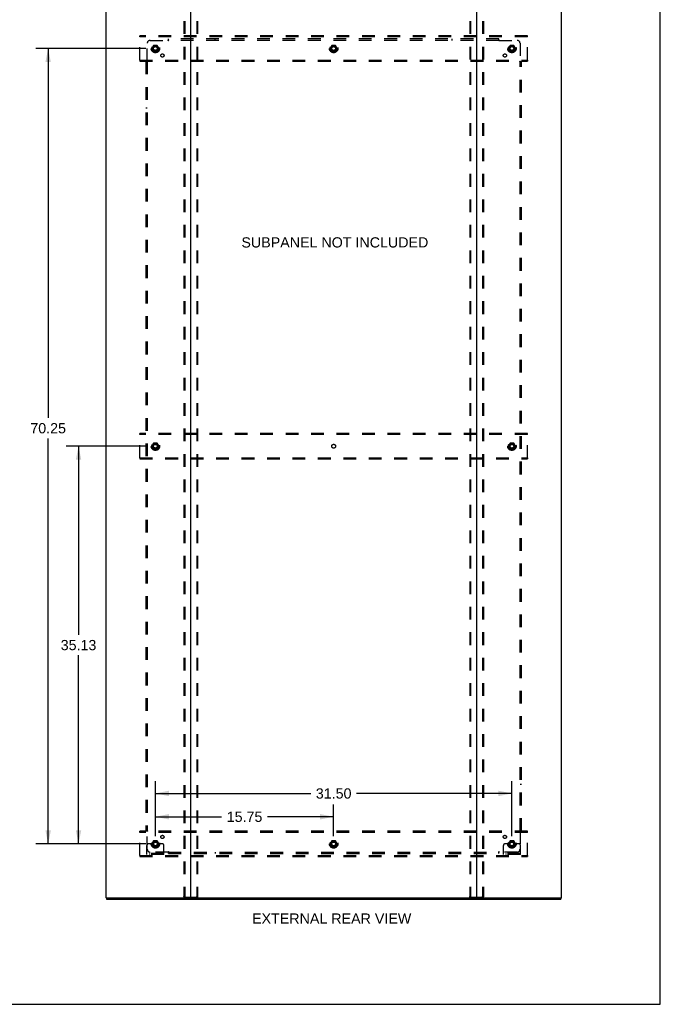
# Model space of a CAD drawing. Header units: inches. Extents: x 0 to 204, y 0 to 132.
# Tile 108 of 112: x 148 to 204, y 0 to 87. Entities that reach past the tile are written whole.
import ezdxf

# ---------------------------------------------------------------- set-up
doc = ezdxf.new("R2010")
doc.units = ezdxf.units.IN
doc.header["$LTSCALE"] = 11.243375
doc.header["$MEASUREMENT"] = 0
doc.linetypes.add('DOT', pattern=[0.2, 0.1, -0.1])
doc.linetypes.add('HIDDEN', pattern=[0.2, 0.1, -0.1])
doc.layers.get('0').update_dxf_attribs({"linetype": 'CONTINUOUS'})
for name, color, linetype in [('DEFAULT_2', 8, 'HIDDEN'), ('DIMENSIONS', 7, 'CONTINUOUS'), ('SUBPANEL', 7, 'CONTINUOUS')]:
    doc.layers.add(name, color=color, linetype=linetype)
doc.styles.get("Standard").update_dxf_attribs({"font": 'arial.ttf'})
doc.dimstyles.new('DIMSTYLE_1', dxfattribs={"dimtxt": 0.901875, "dimasz": 1.2025, "dimexe": 0.09, "dimexo": 0.07, "dimgap": 0.0375, "dimtad": 0, "dimtih": 1, "dimtoh": 1, "dimzin": 4, "dimdsep": 46, "dimtxsty": 'Standard', "dimblk": '_FILLED', "dimblk1": '_FILLED', "dimblk2": '_FILLED', "dimcen": 0.09, "dimadec": 3, "dimazin": 1, "dimtfac": 1, "dimtdec": 3, "dimtofl": 0, "dimtmove": 0, "dimatfit": 3, "dimldrblk": '_FILLED', "dimfxl": 0, "dimtolj": 1, "dimtzin": 4, "dimarcsym": 0})

# ---------------------------------------------------------------- blocks, each defined once
blk = doc.blocks.new('_FILLED')
at = {"color": 0, "linetype": 'ByBlock'}
blk.add_solid([(0, 0), (-1, 0.2), (-1, -0.2)], dxfattribs=at)
blk = doc.blocks.new('*D3')
at = {"layer": 'DIMENSIONS', "color": 2, "linetype": 'Continuous'}
for p, q in [((159.807, 14.841), (159.807, 17.645)), ((175.557, 14.841), (175.557, 17.645)), ((159.807, 16.562), (165.655, 16.562)), ((175.557, 16.562), (169.708, 16.562))]:
    blk.add_line(p, q, dxfattribs=at)
at = {"layer": 'DIMENSIONS', "color": 2, "linetype": 'Continuous', "xscale": 1.2025, "yscale": 1.2025, "zscale": 1.2025, "rotation": 180}
blk.add_blockref('_FILLED', (159.807, 16.562), dxfattribs=at)
at = {"layer": 'DIMENSIONS', "color": 2, "linetype": 'Continuous', "xscale": 1.2025, "yscale": 1.2025, "zscale": 1.2025}
blk.add_blockref('_FILLED', (175.557, 16.562), dxfattribs=at)
at = {"layer": 'DIMENSIONS', "color": 2, "linetype": 'Continuous', "insert": (167.682, 17.013), "char_height": 0.9019, "width": 3.15153, "attachment_point": 2, "line_spacing_factor": 0.9}
blk.add_mtext('15.75', dxfattribs=at)
blk = doc.blocks.new('*D4')
at = {"layer": 'DIMENSIONS', "color": 2, "linetype": 'Continuous'}
for p, q in [((158.965, 84.415), (149.245, 84.415)), ((150.327, 84.415), (150.327, 51.781)), ((150.327, 14.165), (150.327, 49.978)), ((158.965, 14.165), (149.245, 14.165))]:
    blk.add_line(p, q, dxfattribs=at)
at = {"layer": 'DIMENSIONS', "color": 2, "linetype": 'Continuous', "xscale": 1.2025, "yscale": 1.2025, "zscale": 1.2025}
for p, rotation in [((150.327, 84.415), 90), ((150.327, 14.165), 270)]:
    blk.add_blockref('_FILLED', p, dxfattribs=dict(at, rotation=rotation))
at = {"layer": 'DIMENSIONS', "color": 2, "linetype": 'Continuous', "insert": (150.327, 51.33), "char_height": 0.9019, "width": 3.15153, "attachment_point": 2, "line_spacing_factor": 0.9}
blk.add_mtext('70.25', dxfattribs=at)
blk = doc.blocks.new('*D5')
at = {"layer": 'DIMENSIONS', "color": 2, "linetype": 'Continuous'}
for p, q in [((159.807, 14.841), (159.807, 19.705)), ((191.307, 14.841), (191.307, 19.705)), ((159.807, 18.623), (173.53, 18.623)), ((191.307, 18.623), (177.583, 18.623))]:
    blk.add_line(p, q, dxfattribs=at)
at = {"layer": 'DIMENSIONS', "color": 2, "linetype": 'Continuous', "xscale": 1.2025, "yscale": 1.2025, "zscale": 1.2025, "rotation": 180}
blk.add_blockref('_FILLED', (159.807, 18.623), dxfattribs=at)
at = {"layer": 'DIMENSIONS', "color": 2, "linetype": 'Continuous', "xscale": 1.2025, "yscale": 1.2025, "zscale": 1.2025}
blk.add_blockref('_FILLED', (191.307, 18.623), dxfattribs=at)
at = {"layer": 'DIMENSIONS', "color": 2, "linetype": 'Continuous', "insert": (175.557, 19.074), "char_height": 0.9019, "width": 3.15153, "attachment_point": 2, "line_spacing_factor": 0.9}
blk.add_mtext('31.50', dxfattribs=at)
blk = doc.blocks.new('*D6')
at = {"layer": 'DIMENSIONS', "color": 2, "linetype": 'Continuous'}
for p, q in [((158.965, 49.29), (151.93, 49.29)), ((153.012, 49.29), (153.012, 32.629)), ((153.012, 14.165), (153.012, 30.825)), ((158.965, 14.165), (151.93, 14.165))]:
    blk.add_line(p, q, dxfattribs=at)
at = {"layer": 'DIMENSIONS', "color": 2, "linetype": 'Continuous', "xscale": 1.2025, "yscale": 1.2025, "zscale": 1.2025}
for p, rotation in [((153.012, 49.29), 90), ((153.012, 14.165), 270)]:
    blk.add_blockref('_FILLED', p, dxfattribs=dict(at, rotation=rotation))
at = {"layer": 'DIMENSIONS', "color": 2, "linetype": 'Continuous', "insert": (153.012, 32.178), "char_height": 0.9019, "width": 3.15153, "attachment_point": 2, "line_spacing_factor": 0.9}
blk.add_mtext('35.13', dxfattribs=at)

msp = doc.modelspace()

# ---------------------------------------------------------------- linework, layer by layer
at = {"color": 7, "linetype": 'Continuous'}
for p, q in [((204.425, 0), (204.425, 132.275)), ((155.484, 9.394), (155.484, 9.29)), ((155.493, 9.394), (155.522, 9.394)), ((162.892, 9.394), (188.222, 9.394)), ((195.592, 9.394), (195.621, 9.394)), ((195.63, 9.394), (195.63, 9.29)), ((0, 0), (204.425, 0))]:
    msp.add_line(p, q, dxfattribs=at)
at = {"color": 3, "linetype": 'Continuous'}
for p, q in [((155.432, 89.186), (155.432, 9.394)), ((162.932, 9.434), (162.932, 89.146)), ((188.182, 89.146), (188.182, 9.434)), ((195.682, 9.394), (195.682, 89.186)), ((155.493, 9.394), (155.432, 9.394)), ((155.484, 9.29), (195.63, 9.29)), ((155.522, 9.394), (162.892, 9.394)), ((188.222, 9.394), (195.592, 9.394)), ((195.621, 9.394), (195.682, 9.394))]:
    msp.add_line(p, q, dxfattribs=at)
for centre, start, end in [((162.892, 9.434), 270, 360), ((188.222, 9.434), 180, 270)]:
    msp.add_arc(centre, 0.04, start, end, dxfattribs=at)
at = {"color": 7, "linetype": 'Continuous'}
for centre, start, end in [((162.972, 9.434), 180, 270), ((188.142, 9.434), 270, 360)]:
    msp.add_arc(centre, 0.04, start, end, dxfattribs=at)
at = {"layer": 'DEFAULT_2', "color": 8, "linetype": 'HIDDEN'}
for p, q in [((162.328, 89.072), (162.328, 9.507)), ((162.401, 89.072), (162.401, 9.507)), ((163.462, 89.072), (163.462, 9.507)), ((163.536, 89.072), (163.536, 9.507)), ((187.578, 89.072), (187.578, 9.507)), ((187.651, 89.072), (187.651, 9.507)), ((188.712, 89.072), (188.712, 9.507)), ((188.786, 89.072), (188.786, 9.507)), ((158.432, 85.436), (158.432, 85.54)), ((192.682, 85.54), (158.432, 85.54)), ((158.432, 83.394), (158.432, 85.436)), ((192.682, 85.436), (158.432, 85.436)), ((192.682, 85.436), (192.682, 85.54)), ((192.682, 83.394), (192.682, 85.436)), ((159.644, 84.687), (159.489, 84.42)), ((159.489, 84.41), (159.644, 84.142)), ((159.961, 84.692), (159.652, 84.692)), ((160.124, 84.42), (159.97, 84.687)), ((159.97, 84.142), (160.124, 84.41)), ((175.394, 84.687), (175.239, 84.42)), ((175.239, 84.41), (175.394, 84.142)), ((175.711, 84.692), (175.402, 84.692)), ((175.874, 84.42), (175.72, 84.687)), ((175.72, 84.142), (175.874, 84.41)), ((191.144, 84.687), (190.989, 84.42)), ((190.989, 84.41), (191.144, 84.142)), ((191.461, 84.692), (191.152, 84.692)), ((191.624, 84.42), (191.47, 84.687)), ((191.47, 84.142), (191.624, 84.41)), ((159.961, 84.137), (159.652, 84.137)), ((175.711, 84.137), (175.402, 84.137)), ((191.461, 84.137), (191.152, 84.137)), ((158.432, 83.394), (158.432, 83.29)), ((158.432, 83.394), (192.682, 83.394)), ((158.432, 83.29), (192.682, 83.29)), ((192.682, 83.394), (192.682, 83.29)), ((158.432, 50.311), (158.432, 50.415)), ((192.682, 50.415), (158.432, 50.415)), ((158.432, 48.269), (158.432, 50.311)), ((192.682, 50.311), (158.432, 50.311)), ((159.961, 49.567), (159.652, 49.567)), ((191.461, 49.567), (191.152, 49.567)), ((192.682, 50.311), (192.682, 50.415)), ((192.682, 48.269), (192.682, 50.311)), ((159.644, 49.562), (159.489, 49.295)), ((159.489, 49.285), (159.644, 49.017)), ((159.961, 49.012), (159.652, 49.012)), ((160.124, 49.295), (159.97, 49.562)), ((159.97, 49.017), (160.124, 49.285)), ((191.144, 49.562), (190.989, 49.295)), ((190.989, 49.285), (191.144, 49.017)), ((191.461, 49.012), (191.152, 49.012)), ((191.624, 49.295), (191.47, 49.562)), ((191.47, 49.017), (191.624, 49.285)), ((158.432, 48.269), (158.432, 48.165)), ((158.432, 48.269), (192.682, 48.269)), ((158.432, 48.165), (192.682, 48.165)), ((192.682, 48.269), (192.682, 48.165)), ((192.682, 15.29), (158.432, 15.29)), ((158.432, 15.186), (158.432, 15.29)), ((192.682, 15.186), (158.432, 15.186)), ((158.432, 13.144), (158.432, 15.186)), ((192.682, 15.186), (192.682, 15.29)), ((192.682, 13.144), (192.682, 15.186)), ((159.057, 13.217), (159.057, 14.04)), ((159.271, 14.165), (159.182, 14.165)), ((159.392, 14.165), (159.271, 14.165)), ((159.632, 14.165), (159.392, 14.165)), ((159.644, 14.437), (159.489, 14.17)), ((159.489, 14.16), (159.644, 13.892)), ((159.961, 14.442), (159.652, 14.442)), ((160.124, 14.17), (159.97, 14.437)), ((159.97, 13.892), (160.124, 14.16)), ((159.982, 14.165), (160.221, 14.165)), ((160.343, 14.165), (160.221, 14.165)), ((160.432, 14.165), (160.343, 14.165)), ((160.557, 13.217), (160.557, 14.04)), ((175.394, 14.437), (175.239, 14.17)), ((175.239, 14.16), (175.394, 13.892)), ((175.711, 14.442), (175.402, 14.442)), ((175.874, 14.17), (175.72, 14.437)), ((175.72, 13.892), (175.874, 14.16)), ((190.557, 13.217), (190.557, 14.04)), ((190.771, 14.165), (190.682, 14.165)), ((190.892, 14.165), (190.771, 14.165)), ((191.132, 14.165), (190.892, 14.165)), ((191.144, 14.437), (190.989, 14.17)), ((190.989, 14.16), (191.144, 13.892)), ((191.461, 14.442), (191.152, 14.442)), ((191.624, 14.17), (191.47, 14.437)), ((191.47, 13.892), (191.624, 14.16)), ((191.482, 14.165), (191.721, 14.165)), ((191.843, 14.165), (191.721, 14.165)), ((191.932, 14.165), (191.843, 14.165)), ((192.057, 13.217), (192.057, 14.04)), ((158.432, 13.144), (192.682, 13.144)), ((158.432, 13.144), (158.432, 13.04)), ((160.557, 13.321), (159.057, 13.321)), ((160.557, 13.217), (159.057, 13.217)), ((159.304, 13.217), (159.304, 13.321)), ((159.56, 13.217), (159.56, 13.321)), ((159.961, 13.887), (159.652, 13.887)), ((160.054, 13.217), (160.054, 13.321)), ((160.31, 13.217), (160.31, 13.321)), ((175.711, 13.887), (175.402, 13.887)), ((192.057, 13.321), (190.557, 13.321)), ((192.057, 13.217), (190.557, 13.217)), ((190.804, 13.217), (190.804, 13.321)), ((191.06, 13.217), (191.06, 13.321)), ((191.461, 13.887), (191.152, 13.887)), ((191.554, 13.217), (191.554, 13.321)), ((191.81, 13.217), (191.81, 13.321)), ((192.682, 13.144), (192.682, 13.04)), ((158.432, 13.04), (192.682, 13.04)), ((162.349, 9.477), (163.514, 9.477)), ((187.599, 9.477), (188.764, 9.477))]:
    msp.add_line(p, q, dxfattribs=at)
for points in [[(162.349, 9.477), (162.343, 9.478), (162.338, 9.481), (162.334, 9.486), (162.331, 9.492), (162.329, 9.499), (162.328, 9.507)], [(162.401, 9.507), (162.402, 9.499), (162.404, 9.492), (162.408, 9.486), (162.412, 9.481), (162.417, 9.478), (162.423, 9.477)], [(163.441, 9.477), (163.447, 9.478), (163.451, 9.481), (163.456, 9.486), (163.459, 9.492), (163.461, 9.499), (163.462, 9.507)], [(163.536, 9.507), (163.535, 9.499), (163.533, 9.492), (163.529, 9.486), (163.525, 9.481), (163.52, 9.478), (163.514, 9.477)], [(187.599, 9.477), (187.593, 9.478), (187.588, 9.481), (187.584, 9.486), (187.581, 9.492), (187.579, 9.499), (187.578, 9.507)], [(187.651, 9.507), (187.652, 9.499), (187.654, 9.492), (187.658, 9.486), (187.662, 9.481), (187.667, 9.478), (187.673, 9.477)], [(188.691, 9.477), (188.697, 9.478), (188.701, 9.481), (188.706, 9.486), (188.709, 9.492), (188.711, 9.499), (188.712, 9.507)], [(188.786, 9.507), (188.785, 9.499), (188.783, 9.492), (188.779, 9.486), (188.775, 9.481), (188.77, 9.478), (188.764, 9.477)]]:
    msp.add_lwpolyline(points, dxfattribs=at)
for centre, radius in [((159.807, 84.415), 0.372), ((159.807, 84.415), 0.356), ((159.807, 84.415), 0.312), ((159.807, 84.415), 0.204), ((159.807, 84.415), 0.188), ((159.807, 84.415), 0.183), ((159.807, 84.415), 0.165), ((175.557, 84.415), 0.372), ((175.557, 84.415), 0.356), ((175.557, 84.415), 0.312), ((175.557, 84.415), 0.204), ((175.557, 84.415), 0.188), ((175.557, 84.415), 0.183), ((175.557, 84.415), 0.165), ((191.307, 84.415), 0.372), ((191.307, 84.415), 0.356), ((191.307, 84.415), 0.312), ((191.307, 84.415), 0.204), ((191.307, 84.415), 0.188), ((191.307, 84.415), 0.183), ((191.307, 84.415), 0.165), ((159.807, 49.29), 0.372), ((159.807, 49.29), 0.356), ((159.807, 49.29), 0.312), ((191.307, 49.29), 0.372), ((191.307, 49.29), 0.356), ((191.307, 49.29), 0.312), ((159.807, 49.29), 0.204), ((159.807, 49.29), 0.188), ((159.807, 49.29), 0.183), ((159.807, 49.29), 0.165), ((191.307, 49.29), 0.204), ((191.307, 49.29), 0.188), ((191.307, 49.29), 0.183), ((191.307, 49.29), 0.165), ((159.807, 14.165), 0.372), ((159.807, 14.165), 0.356), ((159.807, 14.165), 0.312), ((159.807, 14.165), 0.204), ((159.807, 14.165), 0.188), ((159.807, 14.165), 0.183), ((159.807, 14.165), 0.165), ((175.557, 14.165), 0.372), ((175.557, 14.165), 0.356), ((175.557, 14.165), 0.312), ((175.557, 14.165), 0.204), ((175.557, 14.165), 0.188), ((175.557, 14.165), 0.183), ((175.557, 14.165), 0.165), ((191.307, 14.165), 0.372), ((191.307, 14.165), 0.356), ((191.307, 14.165), 0.312), ((191.307, 14.165), 0.204), ((191.307, 14.165), 0.188), ((191.307, 14.165), 0.183), ((191.307, 14.165), 0.165)]:
    msp.add_circle(centre, radius, dxfattribs=at)
at = {"layer": 'DEFAULT_2', "color": 8, "linetype": 'DOT'}
for centre in [(159.807, 84.415), (175.557, 84.415), (191.307, 84.415), (159.807, 49.29), (175.557, 49.29), (191.307, 49.29), (159.807, 14.165), (175.557, 14.165), (191.307, 14.165)]:
    msp.add_circle(centre, 0.17, dxfattribs=at)
at = {"layer": 'DEFAULT_2', "color": 8, "linetype": 'HIDDEN'}
for centre, radius, start, end in [((159.498, 84.415), 0.01, 150.01268, 209.98829), ((159.652, 84.682), 0.01, 90.01235, 149.98915), ((159.961, 84.682), 0.01, 30.01204, 89.98872), ((160.116, 84.415), 0.01, 330.01268, 29.98829), ((175.248, 84.415), 0.01, 150.01268, 209.98829), ((175.402, 84.682), 0.01, 90.01235, 149.98915), ((175.711, 84.682), 0.01, 30.01204, 89.98872), ((175.866, 84.415), 0.01, 330.01268, 29.98829), ((190.998, 84.415), 0.01, 150.01268, 209.98829), ((191.152, 84.682), 0.01, 90.01235, 149.98915), ((191.461, 84.682), 0.01, 30.01204, 89.98872), ((191.616, 84.415), 0.01, 330.01268, 29.98829), ((159.652, 84.147), 0.01, 210.01204, 269.98872), ((159.961, 84.147), 0.01, 270.01235, 329.98915), ((175.402, 84.147), 0.01, 210.01204, 269.98872), ((175.711, 84.147), 0.01, 270.01235, 329.98915), ((191.152, 84.147), 0.01, 210.01204, 269.98872), ((191.461, 84.147), 0.01, 270.01235, 329.98915), ((159.652, 49.557), 0.01, 90.01235, 149.98915), ((159.961, 49.557), 0.01, 30.01204, 89.98872), ((191.152, 49.557), 0.01, 90.01235, 149.98915), ((191.461, 49.557), 0.01, 30.01204, 89.98872), ((159.498, 49.29), 0.01, 150.01268, 209.98829), ((159.652, 49.022), 0.01, 210.01204, 269.98872), ((159.961, 49.022), 0.01, 270.01235, 329.98915), ((160.116, 49.29), 0.01, 330.01268, 29.98829), ((190.998, 49.29), 0.01, 150.01268, 209.98829), ((191.152, 49.022), 0.01, 210.01204, 269.98872), ((191.461, 49.022), 0.01, 270.01235, 329.98915), ((191.616, 49.29), 0.01, 330.01268, 29.98829), ((159.182, 14.04), 0.125, 90, 180), ((159.498, 14.165), 0.01, 150.01268, 209.98829), ((159.807, 14.165), 0.175, 180, 360), ((159.652, 14.432), 0.01, 90.01235, 149.98915), ((159.961, 14.432), 0.01, 30.01204, 89.98872), ((160.116, 14.165), 0.01, 330.01268, 29.98829), ((160.432, 14.04), 0.125, 0, 90), ((175.248, 14.165), 0.01, 150.01268, 209.98829), ((175.402, 14.432), 0.01, 90.01235, 149.98915), ((175.711, 14.432), 0.01, 30.01204, 89.98872), ((175.866, 14.165), 0.01, 330.01268, 29.98829), ((190.682, 14.04), 0.125, 90, 180), ((190.998, 14.165), 0.01, 150.01268, 209.98829), ((191.307, 14.165), 0.175, 180, 360), ((191.152, 14.432), 0.01, 90.01235, 149.98915), ((191.461, 14.432), 0.01, 30.01204, 89.98872), ((191.616, 14.165), 0.01, 330.01268, 29.98829), ((191.932, 14.04), 0.125, 0, 90), ((159.652, 13.897), 0.01, 210.01204, 269.98872), ((159.961, 13.897), 0.01, 270.01235, 329.98915), ((175.402, 13.897), 0.01, 210.01204, 269.98872), ((175.711, 13.897), 0.01, 270.01235, 329.98915), ((191.152, 13.897), 0.01, 210.01204, 269.98872), ((191.461, 13.897), 0.01, 270.01235, 329.98915)]:
    msp.add_arc(centre, radius, start, end, dxfattribs=at)
at = {"layer": 'SUBPANEL', "color": 8, "linetype": 'HIDDEN'}
for p, q in [((160.963, 85.092), (160.963, 85.258)), ((190.151, 85.258), (160.963, 85.258)), ((165.088, 85.133), (165.088, 85.258)), ((186.026, 85.133), (186.026, 85.258)), ((190.151, 85.092), (190.151, 85.258)), ((159.088, 83.294), (159.088, 84.883)), ((159.338, 85.133), (160.928, 85.133)), ((160.946, 85.152), (160.939, 85.146)), ((190.151, 85.133), (160.963, 85.133)), ((190.186, 85.133), (191.776, 85.133)), ((192.026, 84.883), (192.026, 83.294)), ((158.963, 83.258), (158.963, 15.321)), ((158.963, 83.258), (159.129, 83.258)), ((159.088, 83.258), (159.088, 15.321)), ((191.985, 83.258), (192.151, 83.258)), ((192.026, 15.321), (192.026, 83.258)), ((192.044, 83.275), (192.038, 83.282)), ((192.151, 15.321), (192.151, 83.258)), ((159.088, 79.133), (158.963, 79.133)), ((192.026, 79.133), (192.151, 79.133)), ((159.088, 19.446), (158.963, 19.446)), ((192.026, 19.446), (192.151, 19.446)), ((158.963, 15.321), (159.129, 15.321)), ((159.069, 15.304), (159.076, 15.297)), ((159.088, 13.696), (159.088, 15.285)), ((191.985, 15.321), (192.151, 15.321)), ((192.026, 15.285), (192.026, 13.696)), ((160.928, 13.446), (159.338, 13.446)), ((160.963, 13.321), (160.963, 13.487)), ((160.963, 13.446), (190.151, 13.446)), ((160.963, 13.321), (190.151, 13.321)), ((165.088, 13.446), (165.088, 13.321)), ((186.026, 13.446), (186.026, 13.321)), ((190.151, 13.321), (190.151, 13.487)), ((190.168, 13.427), (190.174, 13.434)), ((191.776, 13.446), (190.186, 13.446))]:
    msp.add_line(p, q, dxfattribs=at)
for points in [[(160.939, 85.146), (160.938, 85.144), (160.936, 85.142), (160.934, 85.14), (160.932, 85.138), (160.931, 85.136), (160.929, 85.135), (160.928, 85.133)], [(160.941, 85.114), (160.938, 85.119), (160.936, 85.121), (160.935, 85.123), (160.933, 85.126), (160.932, 85.128), (160.931, 85.13), (160.929, 85.132), (160.928, 85.133)], [(160.963, 85.092), (160.961, 85.093), (160.96, 85.094), (160.958, 85.095), (160.956, 85.096), (160.955, 85.097), (160.953, 85.098), (160.952, 85.099), (160.95, 85.101), (160.949, 85.102), (160.947, 85.104), (160.946, 85.106), (160.945, 85.108), (160.943, 85.11), (160.942, 85.112), (160.941, 85.114)], [(160.963, 85.172), (160.961, 85.17), (160.96, 85.168), (160.958, 85.166), (160.957, 85.164), (160.955, 85.162), (160.954, 85.16), (160.952, 85.158), (160.951, 85.157), (160.949, 85.155), (160.948, 85.154), (160.946, 85.152)], [(190.151, 85.172), (190.152, 85.17), (190.154, 85.168), (190.155, 85.166), (190.157, 85.164), (190.158, 85.162), (190.16, 85.16), (190.161, 85.158), (190.163, 85.157), (190.164, 85.155), (190.166, 85.154), (190.168, 85.152)], [(190.151, 85.092), (190.152, 85.093), (190.154, 85.094), (190.156, 85.095), (190.157, 85.096), (190.159, 85.097), (190.16, 85.098), (190.162, 85.099), (190.163, 85.101), (190.165, 85.102), (190.166, 85.104), (190.168, 85.106), (190.169, 85.108), (190.17, 85.11), (190.172, 85.112), (190.173, 85.114), (190.176, 85.119)], [(190.168, 85.152), (190.174, 85.146), (190.176, 85.144), (190.178, 85.142), (190.18, 85.14), (190.181, 85.138), (190.183, 85.136), (190.184, 85.135), (190.186, 85.133)], [(190.176, 85.119), (190.177, 85.121), (190.179, 85.123), (190.18, 85.126), (190.182, 85.128), (190.183, 85.13), (190.184, 85.132), (190.186, 85.133)], [(159.049, 83.258), (159.052, 83.26), (159.054, 83.262), (159.056, 83.263), (159.058, 83.265), (159.06, 83.266), (159.061, 83.268), (159.063, 83.269), (159.065, 83.271), (159.066, 83.272), (159.068, 83.274), (159.069, 83.275)], [(159.069, 83.275), (159.076, 83.282), (159.078, 83.284), (159.079, 83.286), (159.081, 83.287), (159.083, 83.289), (159.085, 83.291), (159.087, 83.292), (159.088, 83.294)], [(159.103, 83.284), (159.1, 83.285), (159.098, 83.286), (159.096, 83.288), (159.094, 83.289), (159.092, 83.291), (159.09, 83.292), (159.088, 83.294)], [(159.129, 83.258), (159.128, 83.26), (159.127, 83.262), (159.127, 83.263), (159.126, 83.265), (159.125, 83.267), (159.123, 83.268), (159.122, 83.27), (159.121, 83.271), (159.119, 83.273), (159.117, 83.274), (159.115, 83.275), (159.114, 83.277), (159.112, 83.278), (159.109, 83.279), (159.107, 83.281), (159.103, 83.284)], [(191.985, 83.258), (191.985, 83.26), (191.986, 83.262), (191.987, 83.263), (191.988, 83.265), (191.989, 83.267), (191.99, 83.268), (191.991, 83.27), (191.993, 83.271), (191.995, 83.273), (191.996, 83.274), (191.998, 83.275), (192, 83.277), (192.002, 83.278), (192.004, 83.279), (192.006, 83.281)], [(192.006, 83.281), (192.011, 83.284), (192.013, 83.285), (192.016, 83.286), (192.018, 83.288), (192.02, 83.289), (192.022, 83.291), (192.024, 83.292), (192.026, 83.294)], [(192.038, 83.282), (192.036, 83.284), (192.034, 83.286), (192.032, 83.287), (192.03, 83.289), (192.029, 83.291), (192.027, 83.292), (192.026, 83.294)], [(192.064, 83.258), (192.062, 83.26), (192.06, 83.262), (192.058, 83.263), (192.056, 83.265), (192.054, 83.266), (192.052, 83.268), (192.05, 83.269), (192.049, 83.271), (192.047, 83.272), (192.046, 83.274), (192.044, 83.275)], [(159.049, 15.321), (159.052, 15.319), (159.054, 15.318), (159.056, 15.316), (159.058, 15.315), (159.06, 15.313), (159.061, 15.311), (159.063, 15.31), (159.065, 15.308), (159.066, 15.307), (159.068, 15.305), (159.069, 15.304)], [(159.076, 15.297), (159.078, 15.295), (159.079, 15.294), (159.081, 15.292), (159.083, 15.29), (159.085, 15.288), (159.087, 15.287), (159.088, 15.285)], [(159.107, 15.298), (159.103, 15.296), (159.1, 15.294), (159.098, 15.293), (159.096, 15.291), (159.094, 15.29), (159.092, 15.288), (159.09, 15.287), (159.088, 15.285)], [(159.129, 15.321), (159.128, 15.319), (159.127, 15.317), (159.127, 15.316), (159.126, 15.314), (159.125, 15.313), (159.123, 15.311), (159.122, 15.309), (159.121, 15.308), (159.119, 15.306), (159.117, 15.305), (159.115, 15.304), (159.114, 15.302), (159.112, 15.301), (159.109, 15.3), (159.107, 15.298)], [(191.985, 15.321), (191.985, 15.319), (191.986, 15.317), (191.987, 15.316), (191.988, 15.314), (191.989, 15.313), (191.99, 15.311), (191.991, 15.309), (191.993, 15.308), (191.995, 15.306), (191.996, 15.305), (191.998, 15.304), (192, 15.302), (192.002, 15.301), (192.004, 15.3), (192.006, 15.298), (192.011, 15.296)], [(192.011, 15.296), (192.013, 15.294), (192.016, 15.293), (192.018, 15.291), (192.02, 15.29), (192.022, 15.288), (192.024, 15.287), (192.026, 15.285)], [(192.044, 15.304), (192.038, 15.297), (192.036, 15.295), (192.034, 15.294), (192.032, 15.292), (192.03, 15.29), (192.029, 15.288), (192.027, 15.287), (192.026, 15.285)], [(192.064, 15.321), (192.062, 15.319), (192.06, 15.318), (192.058, 15.316), (192.056, 15.315), (192.054, 15.313), (192.052, 15.311), (192.05, 15.31), (192.049, 15.308), (192.047, 15.307), (192.046, 15.305), (192.044, 15.304)], [(160.938, 13.461), (160.936, 13.458), (160.935, 13.456), (160.933, 13.454), (160.932, 13.451), (160.931, 13.449), (160.929, 13.448), (160.928, 13.446)], [(160.946, 13.427), (160.939, 13.434), (160.938, 13.435), (160.936, 13.437), (160.934, 13.439), (160.932, 13.441), (160.931, 13.443), (160.929, 13.444), (160.928, 13.446)], [(160.963, 13.487), (160.961, 13.486), (160.96, 13.485), (160.958, 13.484), (160.956, 13.483), (160.955, 13.482), (160.953, 13.481), (160.952, 13.48), (160.95, 13.478), (160.949, 13.477), (160.947, 13.475), (160.946, 13.473), (160.945, 13.471), (160.943, 13.469), (160.942, 13.467), (160.941, 13.465), (160.938, 13.461)], [(160.963, 13.407), (160.961, 13.409), (160.96, 13.412), (160.958, 13.414), (160.957, 13.416), (160.955, 13.417), (160.954, 13.419), (160.952, 13.421), (160.951, 13.423), (160.949, 13.424), (160.948, 13.426), (160.946, 13.427)], [(190.151, 13.487), (190.152, 13.486), (190.154, 13.485), (190.156, 13.484), (190.157, 13.483), (190.159, 13.482), (190.16, 13.481), (190.162, 13.48), (190.163, 13.478), (190.165, 13.477), (190.166, 13.475), (190.168, 13.473), (190.169, 13.471), (190.17, 13.469), (190.172, 13.467), (190.173, 13.465)], [(190.151, 13.407), (190.152, 13.409), (190.154, 13.412), (190.155, 13.414), (190.157, 13.416), (190.158, 13.417), (190.16, 13.419), (190.161, 13.421), (190.163, 13.423), (190.164, 13.424), (190.166, 13.426), (190.168, 13.427)], [(190.173, 13.465), (190.176, 13.461), (190.177, 13.458), (190.179, 13.456), (190.18, 13.454), (190.182, 13.451), (190.183, 13.449), (190.184, 13.448), (190.186, 13.446)], [(190.174, 13.434), (190.176, 13.435), (190.178, 13.437), (190.18, 13.439), (190.181, 13.441), (190.183, 13.443), (190.184, 13.444), (190.186, 13.446)]]:
    msp.add_lwpolyline(points, dxfattribs=at)
for centre, radius in [((159.807, 84.415), 0.25), ((175.557, 84.415), 0.25), ((191.307, 84.415), 0.25), ((160.425, 83.796), 0.141), ((190.688, 83.796), 0.141), ((159.807, 49.29), 0.25), ((191.307, 49.29), 0.25), ((160.425, 14.783), 0.141), ((190.688, 14.783), 0.141), ((159.807, 14.165), 0.25), ((175.557, 14.165), 0.25), ((191.307, 14.165), 0.25)]:
    msp.add_circle(centre, radius, dxfattribs=at)
for centre, start, end in [((159.338, 84.883), 90, 180), ((191.776, 84.883), 0, 90), ((159.338, 13.696), 180, 270), ((191.776, 13.696), 270, 360)]:
    msp.add_arc(centre, 0.25, start, end, dxfattribs=at)

# ---------------------------------------------------------------- texts
at = {"layer": 'DIMENSIONS', "color": 2, "linetype": 'Continuous', "char_height": 0.90187, "attachment_point": 2, "line_spacing_factor": 0.9}
for s, insert, width in [('SUBPANEL NOT INCLUDED', (175.664, 67.741), 16.49191), ('EXTERNAL REAR VIEW', (175.384, 8.027), 14.04109)]:
    msp.add_mtext(s, dxfattribs=dict(at, insert=insert, width=width))

# ---------------------------------------------------------------- dimensions: what is measured, and where the dimension line sits
at = {"layer": 'DIMENSIONS', "color": 2, "linetype": 'Continuous'}
for base, p1, p2, angle, picture, middle in [((150.327, 84.415), (159.035, 14.165), (159.035, 84.415), 90, '*D4', (150.33, 50.875)), ((153.012132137, 14.164587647), (159.035008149, 49.289587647), (159.035008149, 14.164587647), 270, '*D6', (153.010215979, 31.722058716))]:
    dim = msp.add_linear_dim(base=base, p1=p1, p2=p2, angle=angle, dimstyle='DIMSTYLE_1', dxfattribs=at)
    dim.commit()
    dim.dimension.update_dxf_attribs({"geometry": picture, "text_midpoint": middle, "dimtype": 160})
for base, p2, picture, middle in [((191.307, 18.623), (191.307, 14.771), '*D5', (175.555, 18.618)), ((175.557, 16.562), (175.557, 14.771), '*D3', (167.723, 16.557))]:
    dim = msp.add_linear_dim(base=base, p1=(159.807, 14.771), p2=p2, dimstyle='DIMSTYLE_1', dxfattribs=at)
    dim.commit()
    dim.dimension.update_dxf_attribs({"geometry": picture, "text_midpoint": middle, "dimtype": 160})

doc.saveas('drawing.dxf')
